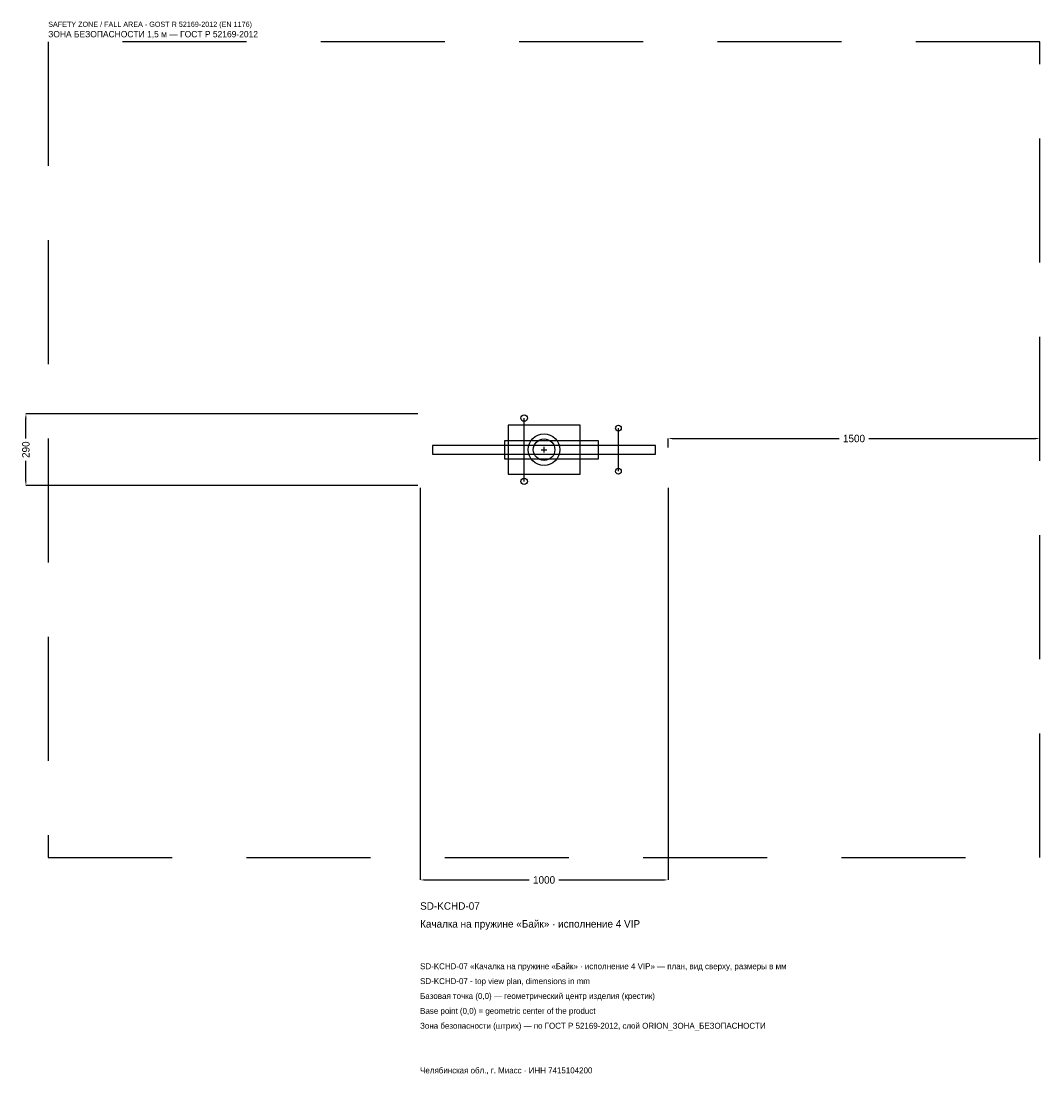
# Model space of a CAD drawing. Header units: metres. Extents: x -2109 to 2000, y -2521 to 1728.
import ezdxf

# ---------------------------------------------------------------- set-up
doc = ezdxf.new("R2010")
doc.units = ezdxf.units.M
doc.linetypes.add('DASHED', pattern=[800, 500, -300])
for name, color, linetype in [('ORION_ДАННЫЕ', 3, 'Continuous'), ('ORION_ЗОНА_БЕЗОПАСНОСТИ', 1, 'Continuous'), ('ORION_КОНТУР', 7, 'Continuous'), ('ORION_РАЗМЕРЫ', 8, 'Continuous')]:
    doc.layers.add(name, color=color, linetype=linetype)
doc.dimstyles.new('ORION', dxfattribs={"dimtxt": 30, "dimasz": 18, "dimexe": 1.25, "dimexo": 9, "dimtad": 1, "dimdec": 0, "dimcen": 2.5, "dimazin": 3, "dimtfac": 1, "dimtmove": 0, "dimatfit": 3, "dimarcsym": 0})

# ---------------------------------------------------------------- blocks, each defined once
blk = doc.blocks.new('_CLOSEDFILLED')
at = {"color": 0, "linetype": 'BYBLOCK'}
blk.add_solid([(-1, 0.16), (0, 0), (-1, -0.16)], dxfattribs=at)
blk = doc.blocks.new('*D1')
for p, q in [((-500, -154), (-500, -1735)), ((500, -154), (500, -1735)), ((-482, -1735), (-60, -1735)), ((60, -1735), (482, -1735))]:
    blk.add_line(p, q)
at = {"layer": 'Defpoints'}
for p in [(-500, -145), (500, -145), (-500, -1735)]:
    blk.add_point(p, dxfattribs=at)
at = {"layer": 'ORION_РАЗМЕРЫ', "xscale": 18, "yscale": 18, "rotation": 180}
blk.add_blockref('_CLOSEDFILLED', (-500, -1735), dxfattribs=at)
at = {"layer": 'ORION_РАЗМЕРЫ', "xscale": 18, "yscale": 18}
blk.add_blockref('_CLOSEDFILLED', (500, -1735), dxfattribs=at)
at = {"layer": 'ORION_РАЗМЕРЫ', "insert": (0, -1735), "char_height": 30, "attachment_point": 5}
blk.add_mtext('1000', dxfattribs=at)
blk = doc.blocks.new('*D2')
for p, q in [((-509, 145), (-2090, 145)), ((-2090, 45), (-2090, 127)), ((-2090, -127), (-2090, -45)), ((-509, -145), (-2090, -145))]:
    blk.add_line(p, q)
at = {"layer": 'Defpoints'}
for p in [(-500, 145), (-2090, -145), (-500, -145)]:
    blk.add_point(p, dxfattribs=at)
at = {"layer": 'ORION_РАЗМЕРЫ', "xscale": 18, "yscale": 18}
for p, rotation in [((-2090, 145), 90), ((-2090, -145), 270)]:
    blk.add_blockref('_CLOSEDFILLED', p, dxfattribs=dict(at, rotation=rotation))
at = {"layer": 'ORION_РАЗМЕРЫ', "insert": (-2090, 0), "char_height": 30, "attachment_point": 5, "rotation": 90}
blk.add_mtext('290', dxfattribs=at)
blk = doc.blocks.new('*D3')
for p, q in [((500, 9), (500, 45)), ((518, 45), (1190, 45)), ((1310, 45), (1982, 45)), ((2000, 9), (2000, 45))]:
    blk.add_line(p, q)
at = {"layer": 'Defpoints'}
for p in [(500, 45), (500, 0), (2000, 0)]:
    blk.add_point(p, dxfattribs=at)
at = {"layer": 'ORION_РАЗМЕРЫ', "xscale": 18, "yscale": 18, "rotation": 180}
blk.add_blockref('_CLOSEDFILLED', (500, 45), dxfattribs=at)
at = {"layer": 'ORION_РАЗМЕРЫ', "xscale": 18, "yscale": 18}
blk.add_blockref('_CLOSEDFILLED', (2000, 45), dxfattribs=at)
at = {"layer": 'ORION_РАЗМЕРЫ', "insert": (1250, 45), "char_height": 30, "attachment_point": 5}
blk.add_mtext('1500', dxfattribs=at)
blk = doc.blocks.new('ОРИОН SD-KCHD-07 Качалка на пружине Байк · исполнение 4 VIP')
at = {"layer": 'ORION_ЗОНА_БЕЗОПАСНОСТИ', "linetype": 'DASHED'}
blk.add_lwpolyline([(-2000, -1645), (2000, -1645), (2000, 1645), (-2000, 1645)], close=True, dxfattribs=at)
at = {"layer": 'ORION_КОНТУР'}
for p, q in [((-80, -127.6), (-80, 127.6)), ((300, -87), (300, 87))]:
    blk.add_line(p, q, dxfattribs=at)
for points in [[(-145, -98.6), (145, -98.6), (145, 98.6), (-145, 98.6)], [(-450, -17.4), (450, -17.4), (450, 17.4), (-450, 17.4)], [(-160, -36.25), (220, -36.25), (220, 36.25), (-160, 36.25)]]:
    blk.add_lwpolyline(points, close=True, dxfattribs=at)
for centre, radius in [((-80, 127.6), 13.05), ((300, 87), 11.6), ((0, 0), 63.8), ((0, 0), 43.5), ((300, -87), 11.6), ((-80, -127.6), 13.05)]:
    blk.add_circle(centre, radius, dxfattribs=at)
at = {"layer": 'ORION_РАЗМЕРЫ'}
for p, q in [((-11.6, 0), (11.6, 0)), ((0, -11.6), (0, 11.6))]:
    blk.add_line(p, q, dxfattribs=at)
at = {"layer": 'ORION_ДАННЫЕ'}
for tag, p in [('АРТИКУЛ', (-500, -1855)), ('НАИМЕНОВАНИЕ', (-500, -1927))]:
    blk.add_attdef(tag, p, '', height=30, dxfattribs=at)
at = {"layer": 'ORION_ДАННЫЕ', "flags": 1}
for tag, p in [('ПРОИЗВОДИТЕЛЬ', (-500, -1999)), ('ТЕЛЕФОН', (-500, -2071)), ('САЙТ', (-500, -2215)), ('АДРЕС', (-500, -2287)), ('РЕКВИЗИТЫ', (-500, -2359)), ('ГАБАРИТЫ', (-500, -2431)), ('ЗОНА_БЕЗОПАСНОСТИ', (-500, -2503))]:
    blk.add_attdef(tag, p, '', height=30, dxfattribs=at)
at = {"layer": 'ORION_ЗОНА_БЕЗОПАСНОСТИ', "color": 1}
for s, height, p in [('SAFETY ZONE / FALL AREA - GOST R 52169-2012 (EN 1176)', 21, (-2000, 1705)), ('ЗОНА БЕЗОПАСНОСТИ 1,5 м — ГОСТ Р 52169-2012', 25.5, (-2000, 1663))]:
    blk.add_text(s, height=height, dxfattribs=at).set_placement(p)
at = {"layer": 'ORION_РАЗМЕРЫ'}
dim = blk.add_linear_dim(base=(-2090, -145), p1=(-500, -145), p2=(-500, 145), angle=90, dimstyle='ORION', dxfattribs=at)
dim.commit()
dim.dimension.update_dxf_attribs({"geometry": '*D2', "text_midpoint": (-2090, 0)})
for base, p1, p2, picture, middle in [((500, 45), (500, 0), (2000, 0), '*D3', (1250, 45)), ((-500, -1735), (-500, -145), (500, -145), '*D1', (0, -1735))]:
    dim = blk.add_linear_dim(base=base, p1=p1, p2=p2, dimstyle='ORION', dxfattribs=at)
    dim.commit()
    dim.dimension.update_dxf_attribs({"geometry": picture, "text_midpoint": middle})

msp = doc.modelspace()

# ---------------------------------------------------------------- block references
msp.add_blockref('ОРИОН SD-KCHD-07 Качалка на пружине Байк · исполнение 4 VIP', (0, 0)).add_auto_attribs({'АРТИКУЛ': 'SD-KCHD-07', 'НАИМЕНОВАНИЕ': 'Качалка на пружине «Байк» · исполнение 4 VIP'})

# ---------------------------------------------------------------- texts
at = {"layer": 'ORION_ДАННЫЕ', "color": 3}
for s, p in [('SD-KCHD-07 «Качалка на пружине «Байк» · исполнение 4 VIP» — план, вид сверху, размеры в мм', (-500, -2095)), ('SD-KCHD-07 - top view plan, dimensions in mm', (-500, -2155)), ('Челябинская обл., г. Миасс · ИНН 7415104200', (-500, -2515))]:
    msp.add_text(s, height=24, dxfattribs=at).set_placement(p)
at = {"layer": 'ORION_ДАННЫЕ', "color": 7}
for s, p in [('Базовая точка (0,0) — геометрический центр изделия (крестик)', (-500, -2215)), ('Base point (0,0) = geometric center of the product', (-500, -2275))]:
    msp.add_text(s, height=24, dxfattribs=at).set_placement(p)
at = {"layer": 'ORION_ДАННЫЕ', "color": 1}
msp.add_text('Зона безопасности (штрих) — по ГОСТ Р 52169-2012, слой ORION_ЗОНА_БЕЗОПАСНОСТИ', height=24, dxfattribs=at).set_placement((-500, -2335))

doc.saveas('drawing.dxf')
